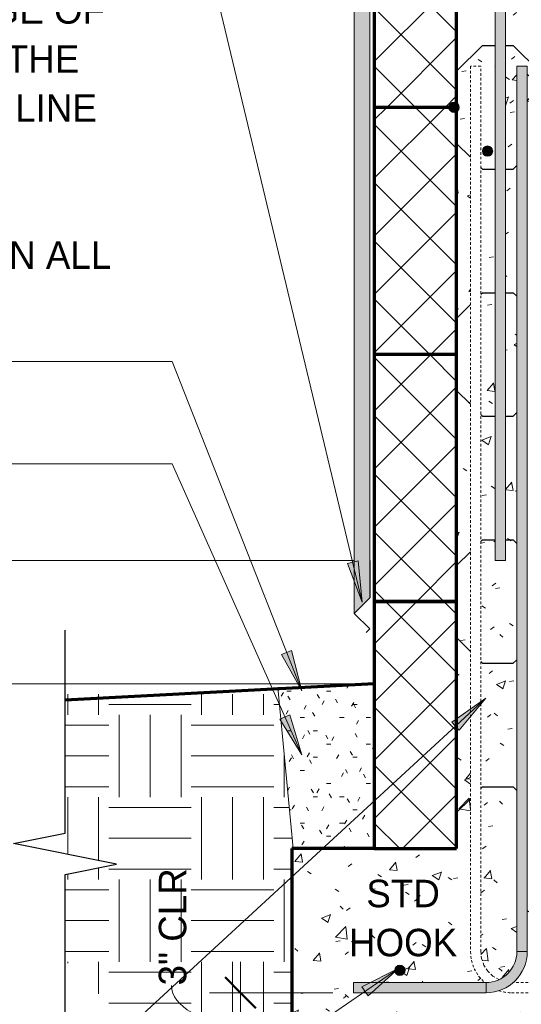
# Model space of a CAD drawing. Header units: inches. Extents: x 185 to 1314, y -40 to 187.
# Tile 17 of 28: x 937 to 961, y -15 to 33. Entities that reach past the tile are written whole.
import ezdxf

# ---------------------------------------------------------------- set-up
doc = ezdxf.new("R2010")
doc.units = ezdxf.units.IN
doc.header["$MEASUREMENT"] = 0
doc.linetypes.add('Hidden 1_8_', pattern=[0.1875, 0.125, -0.0625])
doc.layers.add('A-ANNO-DIMS', color=1, linetype='Continuous')
for name, color, linetype, lineweight in [('A-ANNO-DIMS-16', 1, 'Continuous', 9), ('A-ANNO-TEXT', 2, 'Continuous', 9), ('A-DETL', 5, 'Continuous', 9), ('A-DETL-GENF', 3, 'Continuous', 9), ('A-DETL-HLIN', 3, 'Continuous', 70), ('A-DETL-LLIN', 3, 'Continuous', 9), ('A-DETL-MBND', 5, 'Hidden 1_8_', 9), ('A-DETL-MLIN', 3, 'Continuous', 30)]:
    doc.layers.add(name, color=color, linetype=linetype, lineweight=lineweight)
doc.dimstyles.new('Linear_-_3_32__SBT_INCH_INCREM', dxfattribs={"dimscale": 12, "dimtxt": 0.125, "dimasz": 0.18, "dimexe": 0.125, "dimexo": 0.005208, "dimgap": 0.083333, "dimtad": 1, "dimtoh": 1, "dimdec": 0, "dimzin": 1, "dimdsep": 46, "dimlunit": 5, "dimtxsty": 'Standard', "dimtsz": 0.088388, "dimcen": 0.09, "dimdle": 0.125, "dimazin": 0, "dimtfac": 1, "dimtdec": 0, "dimtmove": 0, "dimatfit": 3, "dimfxl": 0, "dimtvp": 1, "dimtolj": 1, "dimtzin": 0, "dimarcsym": 0})
doc.dimstyles.new('Linear_-_3_32__SBT_TO_1_256', dxfattribs={"dimscale": 12, "dimtxt": 0.125, "dimasz": 0.18, "dimexe": 0.125, "dimexo": 0.005208, "dimgap": 0.083333, "dimtad": 1, "dimtoh": 1, "dimdec": 8, "dimzin": 3, "dimdsep": 46, "dimlunit": 4, "dimtxsty": 'Standard', "dimtsz": 0.088388, "dimcen": 0.09, "dimdle": 0.125, "dimazin": 1, "dimtfac": 1, "dimtdec": 8, "dimtmove": 0, "dimatfit": 3, "dimfxl": 0, "dimtvp": 1, "dimtolj": 1, "dimtzin": 0, "dimarcsym": 0})
pattern_1 = [(50, (916.991, 0), (4.5907, -0.40187), [0.48, -5.28]), (355, (916.991, 0), (-0.88784, 4.8137), [0.384, -4.224]), (100.451, (917.374, -0.033), (3.70197, 4.41272), [0.408, -4.487]), (46.184, (916.991, 1.28), (6.83066, -1.05904), [0.72, -7.92]), (96.636, (917.56, 1.192), (5.98166, 6.234), [0.612, -6.731]), (351.184, (916.991, 1.28), (5.9821, 6.2338), [0.576, -6.336]), (21, (917.631, 0.96), (3.8203, -2.5771), [0.48, -5.28]), (326, (917.631, 0.96), (1.5572, 4.6406), [0.384, -4.224]), (71.451, (917.949, 0.745), (5.37715, 2.0647), [0.408, -4.487]), (37.5, (916.991, 0), (0.077972, 2.130786), [0.211, -3.962, 0.211, -4.077, -4.24]), (37.5, (916.991, 0), (0.077972, 2.130786), [-8.461, 0.211, -4.029]), (7.5, (916.991, 0), (1.68391, 2.52439), [0.211, -2.234, 0.211, -3.866, -1.616]), (7.5, (916.991, 0), (1.68391, 2.52439), [-6.522, 0.211, -1.405]), (327.5, (915.564, 0), (3.416527, -0.144297), [0.211, -1.389, 0.211, -4.781, -6.624]), (327.5, (915.564, 0), (3.416527, -0.144297), [-6.592, 0.211, -6.413]), (317.5, (914.924, 0), (3.73246, 0.64071), [0.211, -1.869, 0.211, -3.104, -4.704]), (317.5, (914.924, 0), (3.73246, 0.64071), [-5.395, 0.211, -4.493])]
pattern_2 = [(45, (916.991, 0), (-1.414214, 1.414214), []), (135, (916.991, 0), (-1.414214, -1.414214), [])]
pattern_3 = [(0, (916.991, 0), (2.56, 0.64), [0.211, -1.709, 0.211, -1.709, -10.24]), (0, (916.991, 0), (2.56, 0.64), [-3.84, 0.211, -3.629, 0.211, -1.709, -4.48]), (0, (916.991, 0), (2.56, 0.64), [-9.6, 0.211, -1.069, 0.211, -2.989]), (120, (917.951, 0.32), (-1.8342563, 1.897025), [0.211, -1.709, 0.211, -1.709, -10.24]), (120, (917.951, 0.32), (-1.8342563, 1.897025), [-3.84, 0.211, -3.629, 0.211, -1.709, -4.48]), (120, (917.951, 0.32), (-1.8342563, 1.897025), [-9.6, 0.211, -1.069, 0.211, -2.989]), (240, (918.271, 1.6), (-0.7257437, -2.537025), [0.211, -1.709, 0.211, -1.709, -10.24]), (240, (918.271, 1.6), (-0.7257437, -2.537025), [-3.84, 0.211, -3.629, 0.211, -1.709, -4.48]), (240, (918.271, 1.6), (-0.7257437, -2.537025), [-9.6, 0.211, -1.069, 0.211, -2.989])]

# ---------------------------------------------------------------- blocks, each defined once
blk = doc.blocks.new('Reinf Bar Secti_OF_SHINGLE0')
at = {"layer": 'A-DETL-GENF'}
h = blk.add_hatch(color=256, dxfattribs=at)
edge = h.paths.add_edge_path(flags=0)
edge.add_arc((0, 0), 0.25, 180, 360)
edge.add_arc((0, 0), 0.25, 0, 180)
for start, end in [(0, 180), (180, 0)]:
    blk.add_arc((0, 0), 0.25, start, end, dxfattribs=at)
blk = doc.blocks.new('Break Line1 - B_OF_SHINGLE3')
at = {"layer": 'A-DETL-GENF', "lineweight": 30}
for p, q in [((0.5, 2.5), (-0.5, -2.5)), ((1, 0), (0.5, 2.5)), ((-1, 0), (-10.857, 0)), ((-0.5, -2.5), (-1, 0)), ((10.242, 0), (1, 0))]:
    blk.add_line(p, q, dxfattribs=at)
blk = doc.blocks.new('Reinf Bar Eleva_OF_SHINGLE0')
at = {"layer": 'A-DETL-GENF'}
blk.add_hatch(color=256, dxfattribs=at).paths.add_polyline_path([(129, 0), (0, 0), (0, -0.5), (129, -0.5)], flags=0)
for p, q in [((129, 0), (0, 0)), ((129, -0.5), (129, 0)), ((0, -0.5), (129, -0.5))]:
    blk.add_line(p, q, dxfattribs=at)
blk = doc.blocks.new('Reinf Bar Eleva_OF_SHINGLE1')
at = {"layer": 'A-DETL-GENF'}
blk.add_hatch(color=256, dxfattribs=at).paths.add_polyline_path([(43, 0), (0, 0), (0, -0.5), (43, -0.5)], flags=0)
for p, q in [((43, 0), (0, 0)), ((0, 0), (0, -0.5)), ((43, -0.5), (43, 0)), ((0, -0.5), (43, -0.5))]:
    blk.add_line(p, q, dxfattribs=at)
blk = doc.blocks.new('Reinf Bar Eleva_OF_SHINGLE2')
at = {"layer": 'A-DETL-GENF'}
blk.add_hatch(color=256, dxfattribs=at).paths.add_polyline_path([(6.426, 0), (0, 0), (0, -0.5), (6.426, -0.5)], flags=0)
for p, q in [((6.426, 0), (0, 0)), ((0, 0), (0, -0.5)), ((6.426, -0.5), (6.426, 0)), ((0, -0.5), (6.426, -0.5))]:
    blk.add_line(p, q, dxfattribs=at)
blk = doc.blocks.new('DIMBLOCK53-TYPI_OF_SHINGLE0')
at = {"layer": 'A-ANNO-DIMS-16'}
for p, q in [((952.869, -14.999), (952.869, -23.894)), ((952.869, -22.394), (952.869, -14.999)), ((949.869, -18), (949.869, -23.894)), ((949.869, -22.394), (949.869, -18)), ((948.369, -22.394), (954.369, -22.394))]:
    blk.add_line(p, q, dxfattribs=at)
at = {"layer": 'A-ANNO-DIMS-16', "lineweight": 50}
for p, q in [((949.869, -22.394), (950.619, -21.644)), ((952.869, -22.394), (953.619, -21.644)), ((949.869, -22.394), (949.119, -23.144)), ((952.869, -22.394), (952.119, -23.144))]:
    blk.add_line(p, q, dxfattribs=at)
at = {"layer": 'A-ANNO-DIMS-16'}
blk.add_ellipse((953.542, -22.394), major_axis=(0, 2.19), ratio=0.991933, start_param=0, end_param=1.570796, dxfattribs=at)
at = {"layer": 'A-ANNO-DIMS-16', "color": 0, "insert": (953.542, -19.584), "char_height": 1.33411, "width": 7, "attachment_point": 1, "line_spacing_factor": 1.070803}
blk.add_mtext('\\fStylus BT|b0|i0|c0|p34|;3" CLR', dxfattribs=at)
blk = doc.blocks.new('DIMBLOCK54-TYPI_OF_SHINGLE0')
at = {"layer": 'A-ANNO-DIMS-16'}
for p, q in [((947.382, -12.499), (947.382, -18.5)), ((951.869, -13.999), (945.882, -13.999)), ((947.382, -13.999), (951.869, -13.999)), ((948.869, -17), (945.882, -17)), ((947.382, -17), (948.869, -17))]:
    blk.add_line(p, q, dxfattribs=at)
at = {"layer": 'A-ANNO-DIMS-16', "lineweight": 50}
for p, q in [((947.382, -13.999), (946.632, -13.249)), ((947.382, -13.999), (948.132, -14.749)), ((947.382, -17), (946.632, -16.25)), ((947.382, -17), (948.132, -17.75))]:
    blk.add_line(p, q, dxfattribs=at)
at = {"layer": 'A-ANNO-DIMS-16'}
blk.add_ellipse((947.382, -13.643), major_axis=(-3.347, 0), ratio=0.554765, start_param=0, end_param=1.570796, dxfattribs=at)
at = {"layer": 'A-ANNO-DIMS-16', "color": 0, "insert": (943.415, -13.643), "char_height": 1.33411, "width": 7, "attachment_point": 1, "rotation": 90, "line_spacing_factor": 1.070803}
blk.add_mtext('\\fStylus BT|b0|i0|c0|p34|;3" CLR', dxfattribs=at)
blk = doc.blocks.new('DIMBLOCK58-TYPI_OF_SHINGLE0')
at = {"layer": 'A-ANNO-DIMS-16'}
for p, q in [((923.436, -18.5), (923.436, 2.5)), ((952.869, 1), (921.936, 1)), ((923.436, 1), (952.869, 1)), ((948.869, -17), (921.936, -17)), ((923.436, -17), (948.869, -17))]:
    blk.add_line(p, q, dxfattribs=at)
at = {"layer": 'A-ANNO-DIMS-16', "lineweight": 50}
for p, q in [((923.436, 1), (922.686, 1.75)), ((923.436, 1), (924.186, 0.25)), ((923.436, -17), (922.686, -16.25)), ((923.436, -17), (924.186, -17.75))]:
    blk.add_line(p, q, dxfattribs=at)
at = {"layer": 'A-ANNO-DIMS-16', "color": 0, "insert": (920.625, -11.595), "char_height": 1.33411, "width": 8.62857, "attachment_point": 1, "rotation": 90, "line_spacing_factor": 1.070803}
blk.add_mtext('\\fStylus BT|b0|i0|c0|p34|;18" MIN', dxfattribs=at)
blk = doc.blocks.new('DIMBLOCK59-TYPI_OF_SHINGLE0')
at = {"layer": 'A-ANNO-DIMS-16'}
for p, q in [((923.436, 1), (923.436, 8.5)), ((952.869, 7), (921.936, 7)), ((923.436, 7), (952.869, 7)), ((952.869, 1), (921.936, 1)), ((923.436, 1), (952.869, 1))]:
    blk.add_line(p, q, dxfattribs=at)
at = {"layer": 'A-ANNO-DIMS-16', "lineweight": 50}
for p, q in [((923.436, 7), (922.686, 7.75)), ((923.436, 7), (924.186, 6.25)), ((923.436, 1), (922.686, 1.75)), ((923.436, 1), (924.186, 0.25))]:
    blk.add_line(p, q, dxfattribs=at)
at = {"layer": 'A-ANNO-DIMS-16', "color": 0, "insert": (920.625, 1.059), "char_height": 1.33411, "width": 7.05714, "attachment_point": 1, "rotation": 90, "line_spacing_factor": 1.070803}
blk.add_mtext('\\fStylus BT|b0|i0|c0|p34|;6" MIN', dxfattribs=at)

msp = doc.modelspace()

# ---------------------------------------------------------------- hatches: boundary and pattern name
at = {"layer": 'A-ANNO-TEXT'}
for points in [[(953.08280603, 6.97237488), (952.57069702, 6.84964572), (953.29286179, 4.96608325)], [(949.86340528, 2.62645778), (949.37323724, 2.43396526), (950.3493842, 0.66861356)], [(957.63279124, -0.85651912), (957.98974559, -1.24369049), (959.28169769, 0.30556395)], [(949.77772354, -0.50473018), (949.29650068, -0.71860547), (950.3493842, -2.43929308)], [(953.27022903, -13.71684125), (953.56843037, -14.15088507), (955.06777478, -12.80133113)]]:
    msp.add_hatch(color=7, dxfattribs=at).paths.add_polyline_path(points, flags=0)
at = {"layer": 'A-DETL-GENF'}
h = msp.add_hatch(dxfattribs=at)
h.set_pattern_fill('FP6_19', style=0, pattern_type=2)
h.set_pattern_definition(pattern_3)
h.paths.add_polyline_path([(952.90074599, 4.42375062), (953.65074599, 5.17375062), (953.65074599, 82.99975197), (952.90074599, 82.99975197)], flags=0)
h = msp.add_hatch(dxfattribs=at)
h.set_pattern_fill('FP6_18', style=0, pattern_type=2)
h.set_pattern_definition(pattern_2)
edge = h.paths.add_edge_path(flags=0)
edge.add_line((953.86949599, 40.99975197), (953.86949599, 28.99975197))
edge.add_line((953.86949599, 28.99975197), (957.49449599, 28.99975197))
edge.add_spline(control_points=[(957.49449599, 28.99975197), (957.49508685, 29.01763311), (957.49827449, 29.0441626), (957.50779511, 29.07789783), (957.52059939, 29.11002953), (957.54335556, 29.14721525), (957.5757529, 29.18272153), (957.6110102, 29.20840729), (957.6455411, 29.22649608), (957.68256693, 29.23905993), (957.72102356, 29.24516538), (957.75976075, 29.24574507), (957.81086025, 29.23813215), (957.8471011, 29.22307991), (957.86949599, 29.21007723)], knot_values=[0, 0, 0, 0, 0.053672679, 0.0795064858, 0.1050131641, 0.1572343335, 0.2093225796, 0.2481380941, 0.2875274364, 0.3258568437, 0.3648922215, 0.403875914, 0.4416212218, 0.5193090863, 0.5193090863, 0.5193090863, 0.5193090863], degree=3, periodic=0)
edge.add_line((957.86949599, 29.21007723), (957.86949599, 40.99975197))
edge.add_line((957.86949599, 40.99975197), (953.86949599, 40.99975197))
h = msp.add_hatch(dxfattribs=at)
h.set_pattern_fill('FP6_17', style=0, pattern_type=2)
h.set_pattern_definition(pattern_1)
edge = h.paths.add_edge_path(flags=0)
edge.add_line((957.99449599, 28.99975197), (958.53881829, 28.99975197))
edge.add_line((958.53881829, 28.99975197), (958.53881829, 30.99975197))
edge.add_line((958.53881829, 30.99975197), (959.03881829, 30.99975197))
edge.add_line((959.03881829, 30.99975197), (959.03881829, 28.99975197))
edge.add_line((959.03881829, 28.99975197), (959.74449599, 28.99975197))
edge.add_line((959.74449599, 28.99975197), (959.74449599, 40.99975197))
edge.add_line((959.74449599, 40.99975197), (957.86949599, 40.99975197))
edge.add_line((957.86949599, 40.99975197), (957.86949599, 29.21007723))
edge.add_spline(control_points=[(957.86949599, 29.21007723), (957.89295176, 29.195071), (957.93585119, 29.15786113), (957.97999984, 29.08438897), (957.99225467, 29.02819567), (957.99449599, 28.99975197)], knot_values=[0, 0, 0, 0, 0.0835358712, 0.1673330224, 0.252928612, 0.252928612, 0.252928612, 0.252928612], degree=3, periodic=0)
h = msp.add_hatch(dxfattribs=at)
h.set_pattern_fill('FP6_17', style=0, pattern_type=2)
h.set_pattern_definition(pattern_1)
h.paths.add_polyline_path([(961.86949599, 28.99975197), (961.86949599, 40.99975197), (960.24449599, 40.99975197), (960.24449599, 28.99975197), (960.79568862, 28.99975197), (960.79568862, 30.99975197), (961.29568862, 30.99975197), (961.29568862, 28.99975197)], flags=0)
h = msp.add_hatch(dxfattribs=at)
h.set_pattern_fill('FP6_18', style=0, pattern_type=2)
h.set_pattern_definition(pattern_2)
edge = h.paths.add_edge_path(flags=0)
edge.add_line((953.86949599, 28.99975197), (953.86949599, 16.99975197))
edge.add_line((953.86949599, 16.99975197), (957.86949599, 16.99975197))
edge.add_line((957.86949599, 16.99975197), (957.86949599, 28.78942672))
edge.add_spline(control_points=[(957.86949599, 28.78942672), (957.85435623, 28.78063643), (957.8230631, 28.76598134), (957.77253623, 28.75408624), (957.72095349, 28.75361914), (957.67404178, 28.76224165), (957.6337484, 28.77851354), (957.60006608, 28.79818944), (957.56970871, 28.82309976), (957.54395019, 28.85271035), (957.5226808, 28.88562629), (957.50720901, 28.92151231), (957.49755265, 28.95974435), (957.49494282, 28.98622966), (957.49449599, 28.99975197)], knot_values=[0, 0, 0, 0, 0.0525198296, 0.1029187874, 0.1545173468, 0.2062095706, 0.244917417, 0.2843272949, 0.3228161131, 0.362174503, 0.4016062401, 0.4399289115, 0.4788678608, 0.5194569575, 0.5194569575, 0.5194569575, 0.5194569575], degree=3, periodic=0)
edge.add_line((957.49449599, 28.99975197), (953.86949599, 28.99975197))
h = msp.add_hatch(dxfattribs=at)
h.set_pattern_fill('FP6_17', style=0, pattern_type=2)
h.set_pattern_definition(pattern_1)
edge = h.paths.add_edge_path(flags=0)
edge.add_line((957.86949599, 28.78942672), (957.86949599, 16.99975197))
edge.add_line((957.86949599, 16.99975197), (958.53881829, 16.99975197))
edge.add_line((958.53881829, 16.99975197), (958.53881829, 28.99975197))
edge.add_line((958.53881829, 28.99975197), (957.99449599, 28.99975197))
edge.add_spline(control_points=[(957.99449599, 28.99975197), (957.99225467, 28.97130828), (957.97999984, 28.91511498), (957.93585119, 28.84164282), (957.89295176, 28.80443295), (957.86949599, 28.78942672)], knot_values=[0, 0, 0, 0, 0.0855955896, 0.1693927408, 0.252928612, 0.252928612, 0.252928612, 0.252928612], degree=3, periodic=0)
h = msp.add_hatch(dxfattribs=at)
h.set_pattern_fill('FP6_17', style=0, pattern_type=2)
h.set_pattern_definition(pattern_1)
h.paths.add_polyline_path([(959.74449599, 16.99975197), (959.74449599, 28.99975197), (959.03881829, 28.99975197), (959.03881829, 16.99975197)], flags=0)
edge = h.paths.add_edge_path(flags=0)
edge.add_arc((959.36949599, 26.87475197), 0.25, 180, 360)
edge.add_arc((959.36949599, 26.87475197), 0.25, 0, 180)
h = msp.add_hatch(dxfattribs=at)
h.set_pattern_fill('FP6_17', style=0, pattern_type=2)
h.set_pattern_definition(pattern_1)
h.paths.add_polyline_path([(960.24449599, 28.99975197), (960.24449599, 16.99975197), (960.79568862, 16.99975197), (960.79568862, 28.99975197)], flags=0)
h = msp.add_hatch(dxfattribs=at)
h.set_pattern_fill('FP6_18', style=0, pattern_type=2)
h.set_pattern_definition(pattern_2)
h.paths.add_polyline_path([(953.86949599, 16.99975197), (953.86949599, 4.99975197), (957.86949599, 4.99975197), (957.86949599, 16.99975197)], flags=0)
h = msp.add_hatch(dxfattribs=at)
h.set_pattern_fill('FP6_17', style=0, pattern_type=2)
h.set_pattern_definition(pattern_1)
h.paths.add_polyline_path([(957.86949599, 16.99975197), (957.86949599, 4.99975197), (958.53881829, 4.99975197), (958.53881829, 16.99975197)], flags=0)
h = msp.add_hatch(dxfattribs=at)
h.set_pattern_fill('FP6_17', style=0, pattern_type=2)
h.set_pattern_definition(pattern_1)
h.paths.add_polyline_path([(960.24449599, 6.99975197), (959.74449599, 6.99975197), (959.74449599, 16.99975197), (959.03881829, 16.99975197), (959.03881829, 4.99975197), (960.79568862, 4.99975197), (960.79568862, 16.99975197), (960.24449599, 16.99975197)], flags=0)
h = msp.add_hatch(dxfattribs=at)
h.set_pattern_fill('FP6_18', style=0, pattern_type=2)
h.set_pattern_definition(pattern_2)
h.paths.add_polyline_path([(953.86949599, 4.99975197), (953.86949599, -7.00024803), (957.86949599, -7.00024803), (957.86949599, 4.99975197)], flags=0)
h = msp.add_hatch(dxfattribs=at)
h.set_pattern_fill('FP6_17', style=0, pattern_type=2)
h.set_pattern_definition(pattern_1)
h.paths.add_polyline_path([(957.86949599, 4.99975197), (957.86949599, -7.00024803), (958.53881829, -7.00024803), (958.53881829, 4.99975197)], flags=0)
h = msp.add_hatch(dxfattribs=at)
h.set_pattern_fill('FP6_17', style=0, pattern_type=2)
h.set_pattern_definition(pattern_1)
h.paths.add_polyline_path([(959.03881829, 4.99975197), (959.03881829, -7.00024803), (960.79568862, -7.00024803), (960.79568862, 4.99975197)], flags=0)
h = msp.add_hatch(dxfattribs=at)
h.set_pattern_fill('FP6_19', style=0, pattern_type=2)
h.set_pattern_definition(pattern_3)
h.paths.add_polyline_path([(953.86949599, -7.00024803), (953.86949599, 0.98415331), (949.18501472, 0.82056762), (949.92900719, -7.00024803)], flags=0)
h = msp.add_hatch(dxfattribs=at)
h.set_pattern_fill('FP6_20', style=0, pattern_type=2)
h.set_pattern_definition([(0, (916.991, 0), (4, 4), [4, -4]), (0, (916.991, 1.5), (4, 4), [4, -4]), (0, (916.991, 3), (4, 4), [4, -4]), (90, (917.491, 3.5), (-4, 4), [4, -4]), (90, (918.991, 3.5), (-4, 4), [4, -4]), (90, (920.491, 3.5), (-4, 4), [4, -4])])
h.paths.add_polyline_path([(938.86949599, -12.42910993), (949.92642447, -23.48603842), (968.15044218, -23.48603842), (992.11949599, -12.8143281), (992.11949599, -3.50024803), (989.61949599, -3.00024803), (994.61949599, -2.00024803), (992.11949599, -1.50024803), (992.11949599, -1.00024803), (968.58588453, -1.00024803), (968.01510585, -7.00024803), (967.86949599, -7.00024803), (967.86949599, -17.00024803), (949.86949599, -17.00024803), (949.86949599, -7.00024803), (949.92900719, -7.00024803), (949.21553384, 0.49975197), (938.86949599, 0.49975197), (938.86949599, -7.25024803), (941.36949599, -7.75024803), (938.86949599, -8.25024803)], flags=0)
h = msp.add_hatch(dxfattribs=at)
h.set_pattern_fill('FP6_17', style=0, pattern_type=2)
h.set_pattern_definition(pattern_1)
edge = h.paths.add_edge_path(flags=0)
edge.add_line((949.86949599, -7.00024803), (949.86949599, -17.00024803))
edge.add_line((949.86949599, -17.00024803), (967.86949599, -17.00024803))
edge.add_line((967.86949599, -17.00024803), (967.86949599, -7.00024803))
edge.add_line((967.86949599, -7.00024803), (961.29568862, -7.00024803))
edge.add_line((961.29568862, -7.00024803), (961.29568862, -12.00024803))
edge.add_spline(control_points=[(961.29568862, -12.00024803), (961.2911054, -12.1422076), (961.25454519, -12.42533172), (961.11428915, -12.82854845), (960.8968664, -13.19465941), (960.70515034, -13.40424207), (960.60034944, -13.49852436)], knot_values=[0, 0, 0, 0, 0.4261006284, 0.8496594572, 1.2721504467, 1.6950587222, 1.6950587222, 1.6950587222, 1.6950587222], degree=3, periodic=0)
edge.add_line((960.60034944, -13.49852436), (965.83689399, -13.49852436))
edge.add_line((965.83689399, -13.49852436), (965.83689399, -13.99852436))
edge.add_line((965.83689399, -13.99852436), (960.53881829, -13.99852436))
edge.add_spline(control_points=[(960.53881829, -13.99852436), (960.43381811, -13.989464), (960.22531958, -13.96213353), (960.02017684, -13.9158662), (959.9193341, -13.88818998)], knot_values=[0, 0, 0, 0, 0.3161710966, 0.6298860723, 0.6298860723, 0.6298860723, 0.6298860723], degree=3, periodic=0)
edge.add_spline(control_points=[(959.9193341, -13.88818998), (959.81792938, -13.91636537), (959.6114452, -13.96315248), (959.40144702, -13.98996714), (959.29568862, -13.99852436)], knot_values=[0, 0, 0, 0, 0.3157387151, 0.6340507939, 0.6340507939, 0.6340507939, 0.6340507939], degree=3, periodic=0)
edge.add_line((959.29568862, -13.99852436), (952.86949599, -13.99852436))
edge.add_line((952.86949599, -13.99852436), (952.86949599, -13.49852436))
edge.add_line((952.86949599, -13.49852436), (959.23640379, -13.49852436))
edge.add_spline(control_points=[(959.23640379, -13.49852436), (959.13126057, -13.4042882), (958.93888745, -13.19466288), (958.72070595, -12.82816595), (958.57999375, -12.42433274), (958.54337306, -12.14072093), (958.53881829, -11.99852436)], knot_values=[0, 0, 0, 0, 0.4235799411, 0.8467789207, 1.2710577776, 1.6978662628, 1.6978662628, 1.6978662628, 1.6978662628], degree=3, periodic=0)
edge.add_line((958.53881829, -11.99852436), (958.53881829, -7.00024803))
edge.add_line((958.53881829, -7.00024803), (949.86949599, -7.00024803))
edge = h.paths.add_edge_path(flags=0)
edge.add_arc((955.11949599, -12.90886672), 0.25, 0, 180)
edge.add_arc((955.11949599, -12.90886672), 0.25, 180, 360)
edge = h.paths.add_edge_path(flags=0)
edge.add_arc((964.61949599, -12.90886672), 0.25, 180, 360)
edge.add_arc((964.61949599, -12.90886672), 0.25, 0, 180)
h = msp.add_hatch(dxfattribs=at)
h.set_pattern_fill('FP6_17', style=0, pattern_type=2)
h.set_pattern_definition(pattern_1)
edge = h.paths.add_edge_path(flags=0)
edge.add_line((959.03881829, -7.00024803), (959.03881829, -11.99852436))
edge.add_spline(control_points=[(959.03881829, -11.99852436), (959.04137599, -12.11233453), (959.07076976, -12.3398838), (959.20929633, -12.71414895), (959.43139452, -13.01611679), (959.69419772, -13.23138665), (959.84236856, -13.31562846), (959.9193341, -13.35162389)], knot_values=[0, 0, 0, 0, 0.3415167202, 0.6815745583, 1.1886816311, 1.4422079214, 1.6971084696, 1.6971084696, 1.6971084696, 1.6971084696], degree=3, periodic=0)
edge.add_spline(control_points=[(959.9193341, -13.35162389), (960.02116381, -13.30355492), (960.21529634, -13.18514584), (960.49960719, -12.90844656), (960.68547925, -12.58390888), (960.77641307, -12.25606565), (960.79373555, -12.08572022), (960.79568862, -12.00024803)], knot_values=[0, 0, 0, 0, 0.3378153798, 0.675547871, 1.1818197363, 1.436113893, 1.6925974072, 1.6925974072, 1.6925974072, 1.6925974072], degree=3, periodic=0)
edge.add_line((960.79568862, -12.00024803), (960.79568862, -7.00024803))
edge.add_line((960.79568862, -7.00024803), (959.03881829, -7.00024803))
h = msp.add_hatch(color=7, dxfattribs=at)
edge = h.paths.add_edge_path(flags=0)
edge.add_line((961.29568862, -12.00024803), (960.79568862, -12.00024803))
edge.add_arc((959.29568862, -12.00024803), 1.5, 270, 360, ccw=False)
edge.add_line((959.29568862, -13.50024803), (959.29568862, -14.00024803))
edge.add_arc((959.29568862, -12.00024803), 2, 270, 360)

# ---------------------------------------------------------------- linework, layer by layer
at = {"layer": 'A-ANNO-TEXT', "color": 7}
for p, q in [((953.29286179, 4.96608325), (944.07145352, 43.44403063)), ((944.07145352, 16.65490184), (932.54057601, 16.65490184)), ((950.3493842, 0.66861356), (944.07145352, 16.65490184)), ((944.07145352, 11.68615184), (932.54057601, 11.68615184)), ((950.3493842, -2.43929308), (944.07145352, 11.68615184)), ((953.08280603, 6.97237488), (952.57069702, 6.84964572)), ((952.57069702, 6.84964572), (953.29286179, 4.96608325)), ((953.29286179, 4.96608325), (953.08280603, 6.97237488)), ((949.86340528, 2.62645778), (949.37323724, 2.43396526)), ((949.37323724, 2.43396526), (950.3493842, 0.66861356)), ((950.3493842, 0.66861356), (949.86340528, 2.62645778)), ((959.28169769, 0.30556395), (936.37771631, -20.81086268)), ((959.28169769, 0.30556395), (957.63279124, -0.85651912)), ((957.98974559, -1.24369049), (959.28169769, 0.30556395)), ((949.77772354, -0.50473018), (949.29650068, -0.71860547)), ((949.29650068, -0.71860547), (950.3493842, -2.43929308)), ((950.3493842, -2.43929308), (949.77772354, -0.50473018)), ((957.63279124, -0.85651912), (957.98974559, -1.24369049)), ((955.06777478, -12.80133113), (936.37771631, -25.64197118)), ((955.06777478, -12.80133113), (953.27022903, -13.71684125)), ((953.56843037, -14.15088507), (955.06777478, -12.80133113)), ((953.27022903, -13.71684125), (953.56843037, -14.15088507))]:
    msp.add_line(p, q, dxfattribs=at)
at = {"layer": 'A-DETL'}
for p, q in [((952.90074599, 82.99975197), (952.90074599, 4.42375062)), ((953.65074599, 5.17375062), (953.65074599, 82.99975197)), ((952.90074599, 4.42375062), (953.65074599, 5.17375062)), ((953.86949599, 0.98415331), (949.18501472, 0.82056762)), ((949.18501472, 0.82056762), (949.92900719, -7.00024803))]:
    msp.add_line(p, q, dxfattribs=at)
at = {"layer": 'A-DETL', "lineweight": 70}
for p, q in [((953.86949599, 40.99975197), (953.86949599, 28.99975197)), ((957.86949599, 29.21007723), (957.86949599, 40.99975197)), ((953.86949599, 28.99975197), (953.86949599, 16.99975197)), ((957.49449599, 28.99975197), (953.86949599, 28.99975197)), ((957.86949599, 16.99975197), (957.86949599, 28.78942672)), ((953.86949599, 16.99975197), (953.86949599, 4.99975197)), ((957.86949599, 16.99975197), (953.86949599, 16.99975197)), ((953.86949599, 16.99975197), (953.86949599, 4.99975197)), ((957.86949599, 16.99975197), (953.86949599, 16.99975197)), ((957.86949599, 4.99975197), (957.86949599, 16.99975197)), ((957.86949599, 4.99975197), (957.86949599, 16.99975197)), ((953.86949599, 4.99975197), (957.86949599, 4.99975197)), ((953.86949599, 4.99975197), (953.86949599, -7.00024803)), ((957.86949599, 4.99975197), (953.86949599, 4.99975197)), ((953.86949599, 4.99975197), (953.86949599, -7.00024803)), ((957.86949599, 4.99975197), (953.86949599, 4.99975197)), ((957.86949599, -7.00024803), (957.86949599, 4.99975197)), ((957.86949599, -7.00024803), (957.86949599, 4.99975197)), ((953.86949599, -7.00024803), (957.86949599, -7.00024803)), ((953.86949599, -7.00024803), (957.86949599, -7.00024803))]:
    msp.add_line(p, q, dxfattribs=at)
at = {"layer": 'A-DETL', "lineweight": 30}
for p, q in [((953.65074599, 6.99975197), (953.65074599, 5.17375062)), ((953.65074599, 5.17375062), (952.90074599, 4.42375062)), ((952.90074599, 4.42375062), (953.65074599, 3.67375062)), ((953.65074599, 3.67375062), (953.47396929, 3.49697393))]:
    msp.add_line(p, q, dxfattribs=at)
at = {"layer": 'A-DETL-HLIN'}
for p, q in [((953.86949599, 0.99975197), (938.86949599, 0.21363529)), ((949.86949599, -7.00024803), (949.86949599, -17.00024803)), ((953.86949599, -7.00024803), (949.86949599, -7.00024803))]:
    msp.add_line(p, q, dxfattribs=at)
at = {"layer": 'A-DETL-LLIN'}
msp.add_line((959.29568862, -13.99852436), (959.29568862, -14.00024803), dxfattribs=at)
for radius in [1.5, 2]:
    msp.add_arc((959.29568862, -12.00024803), radius, 270, 360, dxfattribs=at)
at = {"layer": 'A-DETL-MBND'}
for p, q in [((959.03881829, 30.99975197), (958.53881829, 30.99975197)), ((958.53881829, 30.99975197), (958.53881829, -11.99852436)), ((959.03881829, -11.99852436), (959.03881829, 30.99975197)), ((965.83689399, -13.49852436), (960.60034944, -13.49852436)), ((960.53881829, -13.99852436), (965.83689399, -13.99852436))]:
    msp.add_line(p, q, dxfattribs=at)
for points in [[(958.53881829, -11.99852436), (958.58444612, -12.42329417), (958.71924769, -12.82868266), (958.9370723, -13.19619284), (959.22765865, -13.5085962)], [(959.91446619, -13.36225655), (959.62213321, -13.18582738), (959.37717828, -12.94751988), (959.19252196, -12.65995175), (959.07774942, -12.33805014), (959.03881829, -11.99852436)]]:
    msp.add_lwpolyline(points, dxfattribs=at)
msp.add_arc((960.53824441, -12.00422856), 1.99429589, 251.807679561, 270.016487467, dxfattribs=at)
at = {"layer": 'A-DETL-MLIN'}
for p, q in [((957.86949599, 30.74975197), (959.11949599, 31.99975197)), ((959.11949599, 31.99975197), (959.74449599, 31.99975197)), ((960.24449599, 31.99975197), (960.61949599, 31.99975197)), ((961.86949599, 30.74975197), (960.61949599, 31.99975197)), ((957.86949599, 30.74975197), (957.86949599, 29.21007723)), ((957.86949599, 27.24975197), (957.86949599, 28.78942672)), ((957.86949599, 27.24975197), (958.53881829, 26.58042967)), ((959.03881829, 26.08042967), (959.11949599, 25.99975197)), ((959.11949599, 25.99975197), (959.74449599, 25.99975197)), ((960.24449599, 25.99975197), (960.61949599, 25.99975197)), ((960.79568862, 26.17594461), (960.61949599, 25.99975197)), ((959.03881829, 19.91907428), (959.11949599, 19.99975197)), ((959.11949599, 19.99975197), (959.74449599, 19.99975197)), ((960.24449599, 19.99975197), (960.61949599, 19.99975197)), ((960.79568862, 19.82355934), (960.61949599, 19.99975197)), ((957.86949599, 18.74975197), (958.53881829, 19.41907428)), ((957.86949599, 18.74975197), (957.86949599, 16.99975197)), ((957.86949599, 15.24975197), (957.86949599, 16.99975197)), ((957.86949599, 15.24975197), (958.53881829, 14.58042967)), ((959.03881829, 14.08042967), (959.11949599, 13.99975197)), ((959.11949599, 13.99975197), (959.74449599, 13.99975197)), ((960.24449599, 13.99975197), (960.61949599, 13.99975197)), ((960.79568862, 14.17594461), (960.61949599, 13.99975197)), ((959.03881829, 7.91907428), (959.11949599, 7.99975197)), ((959.11949599, 7.99975197), (959.74449599, 7.99975197)), ((960.24449599, 7.99975197), (960.61949599, 7.99975197)), ((960.79568862, 7.82355934), (960.61949599, 7.99975197)), ((957.86949599, 6.74975197), (958.53881829, 7.41907428)), ((957.86949599, 6.74975197), (957.86949599, 4.99975197)), ((957.86949599, 3.24975197), (957.86949599, 4.99975197)), ((957.86949599, 3.24975197), (958.53881829, 2.58042967)), ((959.03881829, 2.08042967), (959.11949599, 1.99975197)), ((959.11949599, 1.99975197), (960.61949599, 1.99975197)), ((960.79568862, 2.17594461), (960.61949599, 1.99975197)), ((959.03881829, -4.08092572), (959.11949599, -4.00024803)), ((959.11949599, -4.00024803), (960.61949599, -4.00024803)), ((960.79568862, -4.17644066), (960.61949599, -4.00024803)), ((957.86949599, -5.25024803), (958.53881829, -4.58092572)), ((957.86949599, -5.25024803), (957.86949599, -7.00024803))]:
    msp.add_line(p, q, dxfattribs=at)

# ---------------------------------------------------------------- block references
at = {"layer": 'A-DETL-GENF'}
for name, p, rotation in [('Reinf Bar Eleva_OF_SHINGLE0', (960.24449599, 135.99975197), 269.9999999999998), ('Reinf Bar Eleva_OF_SHINGLE1', (961.29568862, 30.99975197), 269.9999999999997), ('Break Line1 - B_OF_SHINGLE3', (938.86949599, -7.25024803), 270.0000000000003), ('Reinf Bar Eleva_OF_SHINGLE2', (959.29568862, -13.99852436), 180)]:
    msp.add_blockref(name, p, dxfattribs=dict(at, rotation=rotation))
for p in [(957.74449599, 28.99975197), (959.36949599, 26.87475197), (955.11949599, -12.90886672)]:
    msp.add_blockref('Reinf Bar Secti_OF_SHINGLE0', p, dxfattribs=at)

# ---------------------------------------------------------------- texts
at = {"layer": 'A-ANNO-TEXT', "color": 7, "char_height": 1.3341121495, "line_spacing_factor": 1.070803}
for s, insert, width, attachment_point in [('\\fStylus BT|b0|i0|c0|p34|;PROVIDE A MINIMUM 26\\PGA CORROSION\\PRESISTANT WEEP SCREED\\PWITH A MIN VERTICAL\\PATTACHMENT FLANGE OF\\P3 1/2" AT OR BELOW THE\\PFOUNDATION PLATE LINE\\PAND MIN 4" ABOVE\\PGRADE OR 2" ABOVE\\PPAVED SURFACES ON ALL\\PEXTERIOR WALLS', (918.00950181, 43.92338087), 27.576, 1), ('\\fStylus BT|b0|i0|c0|p34|;STD\\PHOOK', (955.27008082, -8.51071855), 6.426, 2)]:
    msp.add_mtext(s, dxfattribs=dict(at, insert=insert, width=width, attachment_point=attachment_point))

# ---------------------------------------------------------------- dimensions: what is measured, and where the dimension line sits
at = {"layer": 'A-ANNO-DIMS', "lineweight": 9}
for base, p1, p2, dimstyle, override, picture, middle in [((923.43575879, 6.99975197), (953.86949599, 0.99975197), (953.86949599, 6.99975197), 'Linear_-_3_32__SBT_INCH_INCREM', {"dimpost": '<>MIN'}, 'DIMBLOCK59-TYPI_OF_SHINGLE0', (926.93575879, 10.87107232)), ((923.43575879, 0.99975197), (949.86949599, -17.00024803), (953.86949599, 0.99975197), 'Linear_-_3_32__SBT_INCH_INCREM', {"dimpost": '<>MIN'}, 'DIMBLOCK58-TYPI_OF_SHINGLE0', (921.68575879, -8.00024803)), ((947.382017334, -17.0002480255), (952.8694959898, -13.998524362), (949.8694959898, -17.0002480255), 'Linear_-_3_32__SBT_TO_1_256', {"dimpost": '<>CLR'}, 'DIMBLOCK54-TYPI_OF_SHINGLE0', (943.132017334, -17.371568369))]:
    dim = msp.add_linear_dim(base=base, p1=p1, p2=p2, angle=90, dimstyle=dimstyle, override=override, dxfattribs=at)
    dim.commit()
    dim.dimension.update_dxf_attribs({"geometry": picture, "text_midpoint": middle})
dim = msp.add_linear_dim(base=(952.86949599, -22.3943464), p1=(949.86949599, -17.00024803), p2=(952.86949599, -13.99852436), dimstyle='Linear_-_3_32__SBT_TO_1_256', override={"dimpost": '<>CLR'}, dxfattribs=at)
dim.commit()
dim.dimension.update_dxf_attribs({"geometry": 'DIMBLOCK53-TYPI_OF_SHINGLE0', "text_midpoint": (959.24081633, -20.6443464)})

doc.saveas('drawing.dxf')
